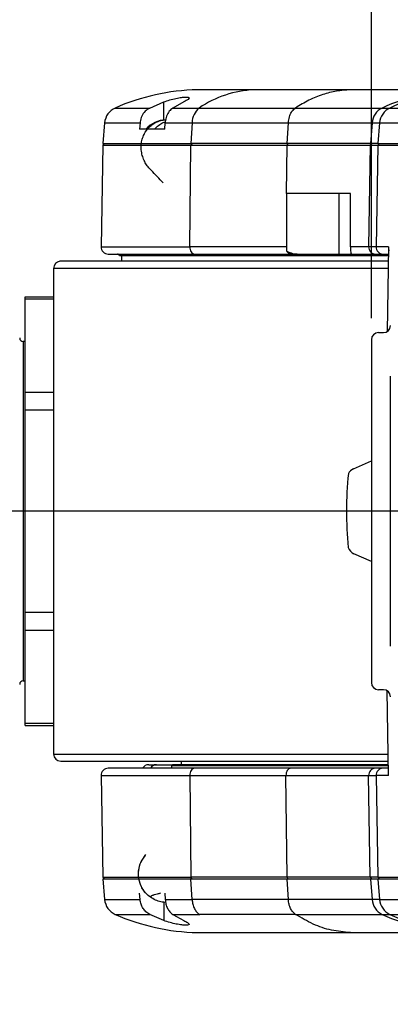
# Model space of a CAD drawing. Extents: x 0 to 841, y 0 to 594.
# Tile 14 of 142: x 305 to 323, y 39 to 85. Entities that reach past the tile are written whole.
import ezdxf

# ---------------------------------------------------------------- set-up
doc = ezdxf.new("R2010")
doc.units = 0
doc.layers.get('0').update_dxf_attribs({"linetype": 'CONTINUOUS'})
doc.styles.add('SLDTEXTSTYLE0', font='TXT', dxfattribs={"width": 0.75})
doc.styles.add('SLDTEXTSTYLE2', font='TXT', dxfattribs={"width": 0.7})
doc.styles.add('SLDTEXTSTYLE3', font='TXT', dxfattribs={"width": 0.6875})
doc.dimstyles.new('SLDDIMSTYLE0', dxfattribs={"dimtxt": 3.5, "dimasz": 3.556, "dimexe": 0, "dimexo": 0.0625, "dimgap": 0.875, "dimtad": 1, "dimlfac": 6, "dimrnd": 1e-09, "dimzin": 12, "dimtxsty": 'SLDTEXTSTYLE0', "dimsah": 1, "dimcen": 0.09, "dimazin": 3, "dimtfac": 1, "dimtmove": 0, "dimatfit": 3, "dimtolj": 1, "dimtzin": 12})
doc.dimstyles.new('SLDDIMSTYLE1', dxfattribs={"dimtxt": 3.5, "dimasz": 3.556, "dimexe": 0, "dimexo": 0.0625, "dimgap": 0.875, "dimtad": 1, "dimdec": 1, "dimlfac": 6, "dimrnd": 1e-09, "dimzin": 12, "dimtxsty": 'SLDTEXTSTYLE0', "dimsah": 1, "dimcen": 0.09, "dimazin": 3, "dimtfac": 1, "dimtdec": 1, "dimtofl": 0, "dimtmove": 0, "dimatfit": 3, "dimtolj": 1, "dimtzin": 12})
doc.dimstyles.new('SLDDIMSTYLE10', dxfattribs={"dimtxt": 3.5, "dimasz": 3.556, "dimexe": 0, "dimexo": 0.0625, "dimgap": 0.875, "dimtad": 1, "dimlfac": 6, "dimrnd": 1e-09, "dimzin": 12, "dimtxsty": 'SLDTEXTSTYLE0', "dimsah": 1, "dimcen": 0.09, "dimazin": 3, "dimtol": 1, "dimtp": 0.05, "dimtm": 0.05, "dimtfac": 1, "dimtofl": 0, "dimtmove": 0, "dimatfit": 3, "dimtolj": 1})
doc.dimstyles.new('SLDDIMSTYLE16', dxfattribs={"dimtxt": 3.5, "dimasz": 3.556, "dimexe": 0, "dimexo": 0.0625, "dimgap": 0.875, "dimtad": 1, "dimlfac": 2.5, "dimrnd": 1e-09, "dimzin": 12, "dimtxsty": 'SLDTEXTSTYLE0', "dimblk1": 'NONE', "dimblk2": 'NONE', "dimsah": 1, "dimcen": 0, "dimazin": 3, "dimtol": 1, "dimtp": 0.018, "dimtfac": 1, "dimtdec": 3, "dimtmove": 0, "dimatfit": 3, "dimtolj": 1})
doc.dimstyles.new('SLDDIMSTYLE17', dxfattribs={"dimtxt": 3.5, "dimasz": 3.556, "dimexe": 0, "dimexo": 0.0625, "dimgap": 0.875, "dimtad": 1, "dimlfac": 2.5, "dimrnd": 1e-09, "dimzin": 12, "dimtxsty": 'SLDTEXTSTYLE0', "dimblk1": 'NONE', "dimblk2": 'NONE', "dimsah": 1, "dimcen": 0, "dimazin": 3, "dimtol": 1, "dimtp": 0.012, "dimtfac": 1, "dimtdec": 3, "dimtmove": 0, "dimatfit": 3, "dimtolj": 1})
doc.dimstyles.new('SLDDIMSTYLE18', dxfattribs={"dimtxt": 3.5, "dimasz": 3.556, "dimexe": 0, "dimexo": 0.0625, "dimgap": 0.875, "dimtad": 1, "dimlfac": 2.5, "dimrnd": 1e-09, "dimzin": 12, "dimtxsty": 'SLDTEXTSTYLE0', "dimblk1": 'NONE', "dimblk2": 'NONE', "dimsah": 1, "dimcen": 0, "dimazin": 3, "dimtol": 1, "dimtp": 0.01, "dimtfac": 1, "dimtmove": 0, "dimatfit": 3, "dimtolj": 1})

# ---------------------------------------------------------------- blocks, each defined once
blk = doc.blocks.new('_D_56')
at = {"color": 7, "linetype": 'CONTINUOUS'}
for p, q in [((321.638, 70.97), (321.638, 95.661)), ((324.971, 77.803), (324.971, 95.661)), ((321.638, 94.661), (314.005, 94.661)), ((321.638, 94.661), (324.971, 94.661)), ((324.971, 94.661), (331.321, 94.661))]:
    blk.add_line(p, q, dxfattribs=at)
for points in [[(321.638, 94.661), (318.082, 95.042), (318.082, 94.28)], [(324.971, 94.661), (328.527, 94.28), (328.527, 95.042)]]:
    blk.add_solid(points, dxfattribs=at)
at = {"color": 7, "linetype": 'CONTINUOUS', "insert": (314.005, 99.172, 101.892), "char_height": 3.5, "attachment_point": 1, "style": 'SLDTEXTSTYLE0'}
blk.add_mtext('20', dxfattribs=at)
blk = doc.blocks.new('_D_57')
at = {"color": 7, "linetype": 'CONTINUOUS'}
for p, q in [((321.638, 70.97), (321.638, 87.033)), ((338.304, 85.142), (338.304, 87.033)), ((321.638, 86.033), (300.428, 86.033)), ((321.638, 86.033), (338.304, 86.033))]:
    blk.add_line(p, q, dxfattribs=at)
for points in [[(321.638, 86.033), (325.194, 85.652), (325.194, 86.414)], [(338.304, 86.033), (334.748, 86.414), (334.748, 85.652)]]:
    blk.add_solid(points, dxfattribs=at)
at = {"color": 7, "linetype": 'CONTINUOUS', "char_height": 3.5, "attachment_point": 1, "style": 'SLDTEXTSTYLE0'}
for s, insert in [('100', (300.428, 90.545, 101.892)), ('±0.05', (309.499, 90.545, 101.892))]:
    blk.add_mtext(s, dxfattribs=dict(at, insert=insert))
blk = doc.blocks.new('_D_58')
at = {"color": 7, "linetype": 'CONTINUOUS'}
for p, q in [((321.638, 70.97), (321.638, 104.337)), ((355.451, 70.115), (355.451, 104.337)), ((321.638, 103.337), (355.451, 103.337))]:
    blk.add_line(p, q, dxfattribs=at)
for points in [[(321.638, 103.337), (325.194, 102.956), (325.194, 103.718)], [(355.451, 103.337), (351.895, 103.718), (351.895, 102.956)]]:
    blk.add_solid(points, dxfattribs=at)
at = {"color": 7, "linetype": 'CONTINUOUS', "insert": (333.554, 107.849, 101.892), "char_height": 3.5, "attachment_point": 1, "style": 'SLDTEXTSTYLE0'}
blk.add_mtext('204.9', dxfattribs=at)
blk = doc.blocks.new('SW_CENTERMARKSYMBOL_28')
at = {"color": 0, "linetype": 'CONTINUOUS'}
blk.add_line((-0.833, 0), (-141.897, 0), dxfattribs=at)
blk = doc.blocks.new('_D_70')
at = {"color": 7, "linetype": 'CONTINUOUS'}
for centre, start, end in [((568.276, 493.681), 153.4349, 206.5651), ((564.64, 493.681), 333.4349, 26.5651)]:
    blk.add_arc(centre, 10.12, start, end, dxfattribs=at)
at = {"color": 7, "linetype": 'CONTINUOUS', "char_height": 3.5, "attachment_point": 1}
for s, insert, style in [('0.018', (562.054, 498.192, -108.66), 'SLDTEXTSTYLE0'), ('+', (559.225, 498.192, -108.66), 'SLDTEXTSTYLE0'), ('depth 3', (576.072, 493.72, -108.66), 'SLDTEXTSTYLE0'), ('%%c', (539.345, 493.667, -108.66), 'SLDTEXTSTYLE0'), ('12 H7', (544.623, 493.72, -108.66), 'SLDTEXTSTYLE2'), ('0', (562.054, 493.667, -108.66), 'SLDTEXTSTYLE0')]:
    blk.add_mtext(s, dxfattribs=dict(at, insert=insert, style=style))
blk = doc.blocks.new('_NONE')
blk = doc.blocks.new('_D_71')
at = {"color": 7, "linetype": 'CONTINUOUS'}
for centre, start, end in [((561.062, 536.749), 153.4349, 206.5651), ((557.426, 536.749), 333.4349, 26.5651)]:
    blk.add_arc(centre, 10.12, start, end, dxfattribs=at)
at = {"color": 7, "linetype": 'CONTINUOUS', "char_height": 3.5, "attachment_point": 1}
for s, insert, style in [('0.012', (554.839, 541.26, -108.66), 'SLDTEXTSTYLE0'), ('+', (552.01, 541.26, -108.66), 'SLDTEXTSTYLE0'), ('%%c', (534.716, 536.735, -108.66), 'SLDTEXTSTYLE0'), ('4 H7', (539.995, 536.788, -108.66), 'SLDTEXTSTYLE3'), ('0', (554.839, 536.735, -108.66), 'SLDTEXTSTYLE0'), ('depth 4', (568.858, 536.788, -108.66), 'SLDTEXTSTYLE0')]:
    blk.add_mtext(s, dxfattribs=dict(at, insert=insert, style=style))
blk = doc.blocks.new('_D_72')
at = {"color": 7, "linetype": 'CONTINUOUS'}
for centre, start, end in [((561.427, 563.816), 153.4349, 206.5651), ((555.205, 563.816), 333.4349, 26.5651)]:
    blk.add_arc(centre, 10.12, start, end, dxfattribs=at)
at = {"color": 7, "linetype": 'CONTINUOUS', "char_height": 3.5, "attachment_point": 1}
for s, insert, style in [('0.01', (555.205, 568.328, -108.66), 'SLDTEXTSTYLE0'), ('+', (552.375, 568.328, -108.66), 'SLDTEXTSTYLE0'), ('2x', (530.254, 563.855, -108.66), 'SLDTEXTSTYLE0'), ('%%c', (535.081, 563.802, -108.66), 'SLDTEXTSTYLE0'), ('3 H7', (540.36, 563.855, -108.66), 'SLDTEXTSTYLE3'), ('0', (555.205, 563.802, -108.66), 'SLDTEXTSTYLE0'), ('depth 5', (566.637, 563.855, -108.66), 'SLDTEXTSTYLE0')]:
    blk.add_mtext(s, dxfattribs=dict(at, insert=insert, style=style))

msp = doc.modelspace()

# ---------------------------------------------------------------- linework, layer by layer
at = {"color": 7, "linetype": 'CONTINUOUS'}
for p, q in [((316.1672, 81.6365), (313.5133, 81.6365)), ((320.6568, 81.6365), (316.1672, 81.6365)), ((311.2894, 80.7852), (311.9455, 81.071)), ((312.887, 81.075), (312.3662, 80.7852)), ((318.0911, 80.7852), (322.1441, 80.7852)), ((322.1441, 80.7852), (322.495, 80.7852)), ((322.495, 80.7852), (324.7863, 80.7852)), ((309.1855, 80.0956), (309.1016, 79.1365)), ((310.8406, 80.0956), (310.8174, 79.8031)), ((311.9974, 79.8031), (312.0156, 80.0956)), ((313.2713, 80.0956), (313.2152, 79.1365)), ((317.7048, 79.1365), (317.761, 80.0956)), ((317.761, 80.0956), (321.6699, 80.0956)), ((321.6699, 80.0956), (321.5892, 79.1365)), ((321.6699, 80.0956), (322.0208, 80.0956)), ((322.0208, 80.0956), (321.9402, 79.1365)), ((322.0208, 80.0956), (324.3822, 80.0956)), ((311.9974, 79.8031), (310.8174, 79.8031)), ((309.1001, 79.0531), (309.0173, 74.309)), ((309.1835, 79.1365), (309.1001, 79.0531)), ((309.1001, 79.0531), (313.2142, 79.0531)), ((309.1016, 79.1365), (313.2152, 79.1365)), ((313.1588, 74.309), (313.2142, 79.0531)), ((313.27, 79.1365), (313.2142, 79.0531)), ((313.2142, 79.0531), (317.7038, 79.0531)), ((317.7048, 79.1365), (313.2152, 79.1365)), ((317.6776, 76.8031), (317.7038, 79.0531)), ((317.7038, 79.0531), (317.7596, 79.1365)), ((317.7038, 79.0531), (321.5878, 79.0531)), ((321.5892, 79.1365), (317.7048, 79.1365)), ((321.5878, 79.0531), (321.5082, 74.309)), ((321.6679, 79.1365), (321.5878, 79.0531)), ((321.5878, 79.0531), (321.9388, 79.0531)), ((321.9402, 79.1365), (321.5892, 79.1365)), ((321.9388, 79.0531), (321.8592, 74.309)), ((322.0189, 79.1365), (321.9388, 79.0531)), ((321.9388, 79.0531), (324.3123, 79.0531)), ((321.9402, 79.1365), (324.3135, 79.1365)), ((320.6657, 76.8031), (317.6776, 76.8031)), ((317.6956, 74.0981), (317.6956, 76.8031)), ((320.1377, 73.9698), (320.1377, 76.8031)), ((320.6601, 74.309), (320.6657, 76.8031)), ((320.6601, 74.309), (320.6601, 74.3031)), ((321.5082, 74.309), (320.6601, 74.309)), ((321.8592, 74.309), (321.5082, 74.309)), ((322.4313, 74.309), (321.8592, 74.309)), ((322.4312, 74.3031), (322.3673, 70.3572)), ((322.479, 74.1365), (322.4285, 74.1365)), ((322.4312, 74.3031), (322.4313, 74.309)), ((322.4213, 73.6343), (307.0999, 73.6343)), ((309.9711, 73.8865), (309.9711, 73.6343)), ((313.3818, 73.9698), (317.8714, 73.9698)), ((317.8714, 73.9698), (318.2367, 73.9698)), ((318.2367, 73.9698), (320.1377, 73.9698)), ((321.8286, 73.9698), (322.1795, 73.9698)), ((322.1795, 73.9698), (322.4258, 73.9698)), ((306.8044, 73.3031), (306.8044, 50.6365)), ((305.4711, 71.9698), (306.8044, 71.9698)), ((306.8044, 71.8686), (305.4711, 71.8686)), ((305.4716, 69.8865), (305.3877, 69.8865)), ((321.6377, 69.9698), (321.6377, 53.9698)), ((321.9711, 70.3031), (322.1979, 70.3031)), ((322.5211, 68.2768), (322.5211, 55.6628)), ((305.4711, 57.2374), (305.4711, 66.7022)), ((320.8015, 63.9464), (321.6377, 64.3198)), ((321.6377, 59.6198), (320.8252, 59.9826)), ((305.3877, 54.0531), (305.4716, 54.0531)), ((322.1979, 53.6365), (321.9711, 53.6365)), ((322.4312, 49.6365), (322.3673, 53.5831)), ((305.4711, 52.071), (306.8044, 52.071)), ((305.4711, 51.9698), (306.8044, 51.9698)), ((311.6034, 50.1365), (312.3544, 50.1365)), ((312.3544, 50.1365), (312.3044, 50.0865)), ((322.425, 50.1365), (312.3544, 50.1365)), ((312.7627, 50.3031), (312.7627, 50.1365)), ((309.0173, 49.6307), (309.1001, 44.8865)), ((312.3044, 50.0865), (312.3044, 49.9696)), ((322.4259, 50.0865), (312.3044, 50.0865)), ((313.1588, 49.6307), (313.2142, 44.8865)), ((317.8714, 49.9698), (313.3818, 49.9698)), ((317.6484, 49.6307), (317.6484, 49.6365)), ((317.6484, 49.6307), (321.5082, 49.6307)), ((317.7038, 44.8865), (317.6484, 49.6307)), ((321.5082, 49.6307), (321.8592, 49.6307)), ((321.5878, 44.8865), (321.5082, 49.6307)), ((322.1795, 49.9698), (321.8286, 49.9698)), ((322.4313, 49.6307), (321.8592, 49.6307)), ((321.8592, 49.6307), (321.9388, 44.8865)), ((322.4258, 49.9698), (322.1795, 49.9698)), ((322.4312, 49.6365), (322.4313, 49.6307)), ((309.1001, 44.8865), (309.1839, 44.8027)), ((309.1001, 44.8865), (313.2142, 44.8865)), ((309.1015, 44.8036), (309.1855, 43.844)), ((317.7038, 44.8865), (313.2142, 44.8865)), ((313.27, 44.8031), (313.2142, 44.8865)), ((317.7048, 44.8031), (313.2152, 44.8031)), ((313.2713, 43.844), (313.2152, 44.8031)), ((321.5878, 44.8865), (317.7038, 44.8865)), ((317.7596, 44.8031), (317.7038, 44.8865)), ((317.761, 43.844), (317.7048, 44.8031)), ((321.9388, 44.8865), (321.5878, 44.8865)), ((321.6679, 44.8031), (321.5878, 44.8865)), ((321.9402, 44.8031), (321.5892, 44.8031)), ((321.5892, 44.8031), (321.6699, 43.844)), ((321.9388, 44.8865), (324.3123, 44.8865)), ((321.9388, 44.8865), (322.0189, 44.8031)), ((321.9402, 44.8031), (322.0208, 43.844)), ((310.8406, 43.844), (310.8174, 44.1365)), ((311.9974, 44.1365), (312.0156, 43.844)), ((321.6699, 43.844), (317.761, 43.844)), ((322.0208, 43.844), (321.6699, 43.844)), ((322.0208, 43.844), (324.3822, 43.844)), ((311.9455, 42.8687), (311.2894, 43.1544)), ((312.3662, 43.1544), (313.6356, 43.1544)), ((312.3662, 43.1544), (312.887, 42.8646)), ((318.0911, 43.1544), (322.1441, 43.1544)), ((322.1441, 43.1544), (322.495, 43.1544)), ((322.495, 43.1544), (324.7863, 43.1544)), ((316.1672, 42.3031), (320.6568, 42.3031))]:
    msp.add_line(p, q, dxfattribs=at)
at = {"color": 8, "linetype": 'CONTINUOUS'}
for p, q in [((311.9455, 80.2259), (311.9455, 81.071)), ((309.6788, 80.7852), (311.2894, 80.7852)), ((312.3662, 80.7852), (313.6014, 80.7852)), ((313.6014, 80.7852), (318.0911, 80.7852)), ((309.1855, 80.0956), (310.8406, 80.0956)), ((312.0156, 80.0956), (313.2713, 80.0956)), ((313.2713, 80.0956), (317.761, 80.0956)), ((309.0173, 74.309), (313.1588, 74.309)), ((317.6956, 74.309), (313.1588, 74.309)), ((322.415, 73.3031), (306.8044, 73.3031)), ((305.3877, 69.8865), (305.3877, 54.0531)), ((305.4711, 67.5253), (306.8044, 67.5253)), ((305.4711, 66.7022), (306.8044, 66.7022)), ((306.8044, 57.2374), (305.4711, 57.2374)), ((305.4711, 56.4144), (306.8044, 56.4144)), ((306.8044, 50.6365), (322.4166, 50.6365)), ((309.0173, 49.6307), (313.1588, 49.6307)), ((313.1588, 49.6307), (317.6484, 49.6307)), ((309.1855, 43.844), (310.8406, 43.844)), ((311.9455, 43.7192), (311.9455, 42.8687)), ((312.0156, 43.844), (313.2713, 43.844)), ((317.761, 43.844), (313.2713, 43.844)), ((309.6788, 43.1544), (311.2894, 43.1544)), ((318.0911, 43.1544), (313.6014, 43.1544))]:
    msp.add_line(p, q, dxfattribs=at)
at = {"color": 7, "linetype": 'CONTINUOUS'}
msp.add_lwpolyline([(313.1588, 74.309), (313.1624, 74.2431), (313.1747, 74.1796), (313.195, 74.121), (313.2227, 74.0695), (313.2567, 74.0272), (313.2956, 73.9957), (313.3378, 73.9764), (313.3818, 73.9698)], dxfattribs=at)
for centre, radius, start, end in [((313.7211, 71.6386), 10, 91.19043, 113.84263), ((316.3755, 76.7163), 4.9245, 92.42364, 124.28494), ((326.0364, 72.3372), 9.3016, 91.27111, 114.73711), ((326.3873, 72.3372), 9.3016, 91.27111, 114.73711), ((310.0157, 80.023), 0.8333, 113.84263, 175), ((314.1558, 80.0961), 0.8845, 128.81478, 180.02695), ((322.4994, 80.0331), 0.8319, 115.2854, 175.6855), ((322.8504, 80.0331), 0.8319, 115.2854, 175.6855), ((312.0989, 78.9014), 1.3333, 92.69424, 137.44318), ((309.3506, 74.3031), 0.3333, 179, 270), ((321.8354, 74.2971), 0.3273, 177.91775, 268.82005), ((322.1863, 74.2971), 0.3273, 177.91775, 268.82005), ((307.1377, 73.3031), 0.3333, 96.51908, 180), ((309.7894, 73.8865), 0.0833, 359.98298, 90), ((322.1979, 70.6365), 0.3333, 270, 358.5), ((305.3877, 70.0531), 0.1667, 180, 270), ((321.9711, 69.9698), 0.3333, 90, 180), ((321.0053, 63.4899), 0.5, 114.06, 152.11448), ((338.3044, 61.9698), 17.8275, 174.35396, 185.46573), ((321.0291, 60.4391), 0.5, 199.56052, 245.94), ((305.3877, 53.8865), 0.1667, 90, 180), ((321.9711, 53.9698), 0.3333, 180, 270), ((322.1979, 53.3031), 0.3333, 1.5, 90), ((307.1377, 50.6365), 0.3333, 180, 270), ((311.2427, 49.8031), 0.3333, 90, 149.31685), ((309.3506, 49.6365), 0.3333, 90, 181), ((321.8354, 49.6425), 0.3273, 91.17995, 182.08225), ((322.1863, 49.6425), 0.3273, 91.17995, 182.08225), ((310.0157, 43.9166), 0.8333, 185, 246.15737), ((322.4994, 43.9066), 0.8319, 184.3145, 244.7146), ((322.8504, 43.9066), 0.8319, 184.3145, 244.7146), ((313.7211, 52.301), 10, 246.15737, 268.80986), ((326.0364, 51.6024), 9.3016, 245.26289, 268.72889), ((326.3873, 51.6024), 9.3016, 245.26289, 268.72889)]:
    msp.add_arc(centre, radius, start, end, dxfattribs=at)
at = {"color": 8, "linetype": 'CONTINUOUS'}
msp.add_arc((311.6061, 49.8166), 0.3199, 90.47816, 150.78565, dxfattribs=at)
at = {"color": 7, "linetype": 'CONTINUOUS'}
for points, knots in [([(320.6568, 81.6365), (320.4409, 81.6207), (320.009, 81.5893), (319.3607, 81.4204), (318.7159, 81.1659), (318.2993, 80.9121), (318.0911, 80.7852)], [0, 0, 0, 0, 0.2450728, 0.4901454, 0.7450723, 1, 1, 1, 1]), ([(325.8301, 81.6365), (325.6645, 81.6365), (325.3332, 81.6365), (324.6535, 81.6365), (323.8477, 81.6365), (322.907, 81.6365), (321.8523, 81.6365), (321.0553, 81.6365), (320.6568, 81.6365)], [0, 0, 0, 0, 0.1666383, 0.3333594, 0.5000001, 0.6666323, 0.8333575, 1, 1, 1, 1]), ([(311.9455, 81.071), (312.0361, 81.1032), (312.2173, 81.1676), (312.5135, 81.2394), (312.7778, 81.284), (312.9813, 81.2998), (313.1043, 81.2892), (313.1458, 81.2539), (313.0979, 81.1936), (312.9922, 81.1281), (312.9087, 81.086), (312.887, 81.075)], [0, 0, 0, 0, 0.126938, 0.2540817, 0.3760092, 0.4926283, 0.6065103, 0.714811, 0.8361764, 0.9573642, 1, 1, 1, 1]), ([(311.2894, 80.7852), (311.2148, 80.7389), (311.0655, 80.6463), (310.9111, 80.414), (310.8524, 80.2186), (310.8421, 80.1107), (310.8406, 80.0956)], [0, 0, 0, 0, 0.3164897, 0.6330112, 0.9486727, 1, 1, 1, 1]), ([(312.3662, 80.7852), (312.3079, 80.7389), (312.1913, 80.6463), (312.0706, 80.4139), (312.0247, 80.2185), (312.0167, 80.1107), (312.0156, 80.0956)], [0, 0, 0, 0, 0.3166494, 0.6333421, 0.9488991, 1, 1, 1, 1]), ([(317.761, 80.0956), (317.7726, 80.1882), (317.7958, 80.3734), (317.9061, 80.6089), (318.0158, 80.7331), (318.0817, 80.7788), (318.0911, 80.7852)], [0, 0, 0, 0, 0.315993, 0.6319846, 0.9479735, 1, 1, 1, 1]), ([(311.9151, 77.2897), (311.8267, 77.3858), (311.6619, 77.5647), (311.4153, 77.8242), (311.2127, 78.0309), (311.0797, 78.2263), (310.973, 78.4579), (310.9068, 78.7103), (310.8858, 78.9664), (310.9092, 79.2156), (310.9734, 79.4476), (311.104, 79.7186), (311.2856, 79.9324), (311.5282, 80.098), (311.7402, 80.1846), (311.9208, 80.2317), (312.0368, 80.2293), (312.0635, 80.2287)], [0, 0, 0, 0, 0.1288299, 0.2398613, 0.2894675, 0.3358287, 0.3815228, 0.4302546, 0.4847554, 0.5454111, 0.6104769, 0.6770367, 0.8037689, 0.8655352, 0.9257439, 0.9828698, 1, 1, 1, 1]), ([(317.6956, 74.0981), (317.7819, 74.0599), (317.9542, 73.9837), (318.1427, 73.9744), (318.2367, 73.9698)], [0, 0, 0, 0, 0.5013691, 1, 1, 1, 1]), ([(317.8714, 73.9698), (317.8464, 73.9736), (317.7964, 73.981), (317.7356, 74.0318), (317.7072, 74.0789), (317.6956, 74.0981)], [0, 0, 0, 0, 0.37116942, 0.74232872, 1, 1, 1, 1]), ([(320.6601, 74.3031), (320.6602, 74.2887), (320.6603, 74.2593), (320.6616, 74.2125), (320.6638, 74.1641), (320.6696, 74.0839), (320.6824, 73.9928), (320.6945, 73.9784), (320.7018, 73.9698)], [0, 0, 0, 0, 0.0549832, 0.1125426, 0.1914732, 0.2806451, 0.5705207, 1, 1, 1, 1]), ([(309.3506, 73.9698), (309.3636, 73.9698), (309.3896, 73.9698), (309.5987, 73.9698), (309.9302, 73.9698), (310.3925, 73.9698), (310.977, 73.9698), (311.6802, 73.9698), (312.4754, 73.9698), (313.0836, 73.9698), (313.3818, 73.9698)], [0, 0, 0, 0, 0.1255908, 0.2511813, 0.3767719, 0.5023622, 0.6279529, 0.7535435, 0.879134, 1, 1, 1, 1]), ([(322.4244, 73.8865), (322.1623, 73.8865), (321.3886, 73.8865), (320.0973, 73.8865), (318.5842, 73.8865), (317.1226, 73.8865), (315.7384, 73.8865), (314.4552, 73.8865), (313.2949, 73.8865), (312.2772, 73.8865), (311.42, 73.8865), (310.7366, 73.8865), (310.2435, 73.8865), (309.931, 73.8865), (309.8922, 73.8865), (309.8727, 73.8865)], [0, 0, 0, 0, 0.0409428, 0.12086375, 0.20077808, 0.28070709, 0.36062798, 0.44054251, 0.52047146, 0.60039242, 0.68030663, 0.76023564, 0.84015664, 0.92007091, 1, 1, 1, 1]), ([(320.1377, 73.9698), (320.2295, 73.9698), (320.413, 73.9698), (320.6103, 73.9698), (320.6791, 73.9698), (320.7018, 73.9698)], [0, 0, 0, 0, 0.40153, 0.8030604, 1, 1, 1, 1]), ([(320.7018, 73.9698), (320.9274, 73.9698), (321.3784, 73.9698), (321.6786, 73.9698), (321.8286, 73.9698)], [0, 0, 0, 0, 0.4999998, 1, 1, 1, 1]), ([(305.4711, 71.8686), (305.4711, 71.8979), (305.4711, 71.9566), (305.4711, 71.9654), (305.4711, 71.9698)], [0, 0, 0, 0, 0.4999866, 1, 1, 1, 1]), ([(305.4711, 67.5253), (305.4711, 67.9687), (305.4711, 68.8599), (305.4711, 70.0319), (305.4711, 71.0673), (305.4711, 71.6024), (305.4711, 71.8686)], [0, 0, 0, 0, 0.2487745, 0.50000122, 0.7512266, 1, 1, 1, 1]), ([(305.4711, 66.7022), (305.4711, 66.8465), (305.4711, 67.1349), (305.4711, 67.3951), (305.4711, 67.5253)], [0, 0, 0, 0, 0.4999955, 1, 1, 1, 1]), ([(305.4711, 56.4144), (305.4711, 56.5445), (305.4711, 56.8047), (305.4711, 57.0932), (305.4711, 57.2374)], [0, 0, 0, 0, 0.5000047, 1, 1, 1, 1]), ([(305.4711, 52.071), (305.4711, 52.3372), (305.4711, 52.8723), (305.4711, 53.9077), (305.4711, 55.0797), (305.4711, 55.9709), (305.4711, 56.4144)], [0, 0, 0, 0, 0.2487734, 0.4999988, 0.7512254, 1, 1, 1, 1]), ([(305.4711, 51.9698), (305.4711, 51.9742), (305.4711, 51.9831), (305.4711, 52.0417), (305.4711, 52.071)], [0, 0, 0, 0, 0.5000134, 1, 1, 1, 1]), ([(307.1377, 50.3031), (307.1512, 50.3031), (307.1782, 50.3031), (307.3951, 50.3031), (307.7394, 50.3031), (308.22, 50.3031), (308.8294, 50.3031), (309.562, 50.3031), (310.4111, 50.3031), (311.3682, 50.3031), (312.4243, 50.3031), (313.569, 50.3031), (314.7915, 50.3031), (316.0799, 50.3031), (317.4218, 50.3031), (318.8044, 50.3031), (320.214, 50.3031), (321.4252, 50.3031), (322.1596, 50.3031), (322.4204, 50.3031)], [0, 0, 0, 0, 0.0604205, 0.1208411, 0.1812615, 0.241682, 0.3021025, 0.3625229, 0.4229434, 0.4833639, 0.5437844, 0.604205, 0.6646254, 0.7250459, 0.7854664, 0.8458869, 0.9063074, 0.9667279, 1, 1, 1, 1]), ([(311.2427, 50.1365), (311.258, 50.1365), (311.2886, 50.1365), (311.4985, 50.1365), (311.6034, 50.1365)], [0, 0, 0, 0, 0.5000046, 1, 1, 1, 1]), ([(313.3818, 49.9698), (313.0836, 49.9698), (312.4754, 49.9698), (311.6802, 49.9698), (310.977, 49.9698), (310.3925, 49.9698), (309.9302, 49.9698), (309.5987, 49.9698), (309.3896, 49.9698), (309.3636, 49.9698), (309.3506, 49.9698)], [0, 0, 0, 0, 0.120866, 0.2464565, 0.3720471, 0.4976378, 0.6232281, 0.7488187, 0.8744092, 1, 1, 1, 1]), ([(313.3818, 49.9698), (313.3523, 49.9647), (313.2932, 49.9544), (313.2189, 49.8757), (313.1675, 49.7634), (313.1617, 49.6749), (313.1588, 49.6307)], [0, 0, 0, 0, 0.2500019, 0.5000004, 0.7500013, 1, 1, 1, 1]), ([(317.8714, 49.9698), (317.8422, 49.9648), (317.7838, 49.9548), (317.71, 49.8777), (317.6585, 49.7675), (317.6518, 49.6802), (317.6484, 49.6365)], [0, 0, 0, 0, 0.25000064, 0.49999703, 0.74999948, 1, 1, 1, 1]), ([(321.8286, 49.9698), (321.7019, 49.9698), (321.4485, 49.9698), (320.9286, 49.9698), (320.3122, 49.9698), (319.5927, 49.9698), (318.7859, 49.9698), (318.1762, 49.9698), (317.8714, 49.9698)], [0, 0, 0, 0, 0.16663931, 0.33335824, 0.49999982, 0.66663088, 0.83335547, 1, 1, 1, 1]), ([(311.3737, 43.9194), (311.3024, 43.9719), (311.1209, 44.1053), (310.9037, 44.4031), (310.766, 44.7945), (310.7564, 45.2088), (310.8662, 45.6127), (311.0333, 45.8309), (311.1168, 45.94)], [0, 0, 0, 0, 0.11466464, 0.29173152, 0.46879855, 0.64586551, 0.82293313, 1, 1, 1, 1]), ([(311.3737, 43.9194), (311.3133, 43.963), (311.119, 44.1034), (310.9196, 44.3778), (310.7989, 44.7028), (310.7574, 44.9743), (310.7735, 45.2483), (310.8601, 45.5923), (311.0156, 45.8029), (311.1168, 45.94)], [0, 0, 0, 0, 0.0966594, 0.3107802, 0.4265765, 0.5452619, 0.6643959, 0.7814822, 1, 1, 1, 1]), ([(313.2152, 44.8031), (312.9106, 44.8031), (312.2899, 44.8031), (311.4784, 44.8031), (310.7609, 44.8031), (310.1646, 44.8031), (309.6929, 44.8031), (309.3547, 44.8031), (309.1413, 44.8031), (309.1148, 44.8031), (309.1016, 44.8031)], [0, 0, 0, 0, 0.1209486, 0.2465272, 0.3721061, 0.497685, 0.6232635, 0.7488424, 0.8744213, 1, 1, 1, 1]), ([(321.5892, 44.8031), (321.4649, 44.8031), (321.2161, 44.8031), (320.7058, 44.8031), (320.1008, 44.8031), (319.3944, 44.8031), (318.6024, 44.8031), (318.004, 44.8031), (317.7048, 44.8031)], [0, 0, 0, 0, 0.1666667, 0.3333334, 0.4999999, 0.666667, 0.8333338, 1, 1, 1, 1]), ([(324.3135, 44.8031), (323.9774, 44.8031), (323.3052, 44.8031), (322.5076, 44.8031), (322.1293, 44.8031), (321.9402, 44.8031)], [0, 0, 0, 0, 0.3333334, 0.6666668, 1, 1, 1, 1]), ([(311.2894, 43.1544), (311.2276, 43.1911), (311.1084, 43.262), (310.971, 43.4299), (310.8735, 43.6249), (310.8515, 43.7714), (310.8406, 43.844)], [0, 0, 0, 0, 0.2596514, 0.5013791, 0.7532674, 1, 1, 1, 1]), ([(312.0156, 43.844), (312.0241, 43.7713), (312.0413, 43.6245), (312.1176, 43.4295), (312.225, 43.2617), (312.318, 43.191), (312.3662, 43.1544)], [0, 0, 0, 0, 0.2470242, 0.4992782, 0.7406573, 1, 1, 1, 1]), ([(313.2713, 43.844), (313.2795, 43.7706), (313.2958, 43.6238), (313.3686, 43.4267), (313.4699, 43.26), (313.5576, 43.1896), (313.6014, 43.1544)], [0, 0, 0, 0, 0.2499992, 0.5000012, 0.7500021, 1, 1, 1, 1]), ([(318.0911, 43.1544), (318.0472, 43.1896), (317.9595, 43.26), (317.8582, 43.4267), (317.7854, 43.6238), (317.7691, 43.7706), (317.761, 43.844)], [0, 0, 0, 0, 0.2499981, 0.4999992, 0.7499994, 1, 1, 1, 1]), ([(312.887, 42.8646), (312.9517, 42.8304), (313.0755, 42.765), (313.1445, 42.6949), (313.1171, 42.653), (312.9939, 42.6394), (312.7905, 42.6541), (312.5292, 42.6971), (312.2294, 42.7683), (312.043, 42.8342), (311.9455, 42.8687)], [0, 0, 0, 0, 0.1358648, 0.2598491, 0.3808613, 0.4996112, 0.6184713, 0.7397259, 0.8638443, 1, 1, 1, 1]), ([(320.6568, 42.3031), (320.3635, 42.3296), (319.7764, 42.3824), (318.9112, 42.6694), (318.3644, 42.9928), (318.0911, 43.1544)], [0, 0, 0, 0, 0.3332115, 0.6667676, 1, 1, 1, 1]), ([(313.5133, 42.3031), (313.5231, 42.3031), (313.5425, 42.3031), (313.698, 42.3031), (313.9399, 42.3031), (314.301, 42.3031), (314.8009, 42.3031), (315.4338, 42.3031), (315.9297, 42.3031), (316.1672, 42.3031)], [0, 0, 0, 0, 0.1343568, 0.2676947, 0.39922, 0.5282042, 0.6933239, 0.8531218, 1, 1, 1, 1]), ([(320.6568, 42.3031), (321.0552, 42.3031), (321.8522, 42.3031), (322.907, 42.3031), (323.8477, 42.3031), (324.6535, 42.3031), (325.3332, 42.3031), (325.6645, 42.3031), (325.8301, 42.3031)], [0, 0, 0, 0, 0.1666385, 0.3333596, 0.4999999, 0.6666325, 0.8333576, 1, 1, 1, 1])]:
    msp.add_open_spline(points, degree=3, knots=knots, dxfattribs=at)
at = {"color": 8, "linetype": 'CONTINUOUS'}
for points, knots in [([(311.5144, 79.8031), (311.64, 79.9211), (311.7919, 80.0638), (311.9857, 80.1282), (312.0192, 80.1393)], [0, 0, 0, 0, 0.8271919, 1, 1, 1, 1]), ([(311.7885, 44.1365), (311.7378, 44.1247), (311.6331, 44.1003), (311.5375, 44.0728), (311.4777, 44.0534), (311.4517, 44.044), (311.4396, 44.0393), (311.4338, 44.0371), (311.4309, 44.0359), (311.4295, 44.0353), (311.4288, 44.0351), (311.4284, 44.0349), (311.4282, 44.0348), (311.4281, 44.0348), (311.4281, 44.0348), (311.4281, 44.0348), (311.4281, 44.0348), (311.4281, 44.0348), (311.4281, 44.0348), (311.4281, 44.0348), (311.4331, 44.0302), (311.3367, 44.0208), (311.3361, 43.9704), (311.3612, 43.9363), (311.3737, 43.9194)], [0, 0, 0, 0, 0.1490197, 0.307871, 0.3855855, 0.4239993, 0.4430966, 0.4526195, 0.4573698, 0.4597447, 0.4609312, 0.4615263, 0.4618212, 0.4619713, 0.4620441, 0.4620846, 0.4621022, 0.4621115, 0.4621161, 0.4621181, 0.4621223, 0.4951582, 0.7489138, 1, 1, 1, 1]), ([(312.0363, 43.7132), (311.9824, 43.7151), (311.8392, 43.72), (311.6107, 43.7865), (311.4533, 43.8748), (311.3737, 43.9194)], [0, 0, 0, 0, 0.2300661, 0.6107759, 1, 1, 1, 1])]:
    msp.add_open_spline(points, degree=3, knots=knots, dxfattribs=at)

# ---------------------------------------------------------------- block references
at = {"color": 7, "linetype": 'CONTINUOUS'}
msp.add_blockref('SW_CENTERMARKSYMBOL_28', (338.3044, 61.9698), dxfattribs=at)

# ---------------------------------------------------------------- dimensions: what is measured, and where the dimension line sits
for p1, text, dimstyle, picture, middle in [((0.8135, 0.8645), '2x<> depth 5', 'SLDDIMSTYLE18', '_D_72', (557.2953, 559.2902)), ((1.1114, 1.1265), '<> depth 4', 'SLDDIMSTYLE17', '_D_71', (560.6367, 532.2229)), ((3.3042, 3.4074), '<> depth 3', 'SLDDIMSTYLE16', '_D_70', (566.5582, 489.1551))]:
    dim = msp.add_diameter_dim_2p(p1=p1, p2=(0, 0), text=text, dimstyle=dimstyle, dxfattribs=at)
    dim.commit()
    dim.dimension.update_dxf_attribs({"geometry": picture, "text_midpoint": middle, "dimtype": 163})
for base, p2, dimstyle, picture, middle in [((355.4506, 103.3368), (355.4506, 69.1152), 'SLDDIMSTYLE1', '_D_58', (339.3726, 103.3368)), ((324.9711, 94.6606), (324.9711, 76.8031), 'SLDDIMSTYLE0', '_D_56', (316.5913, 94.6606)), ((338.3044, 86.0332), (338.3044, 84.1424), 'SLDDIMSTYLE10', '_D_57', (310.7604, 86.0332))]:
    dim = msp.add_linear_dim(base=base, p1=(321.6377, 69.9698), p2=p2, dimstyle=dimstyle, dxfattribs=at)
    dim.commit()
    dim.dimension.update_dxf_attribs({"geometry": picture, "text_midpoint": middle, "dimtype": 160})

doc.saveas('drawing.dxf')
